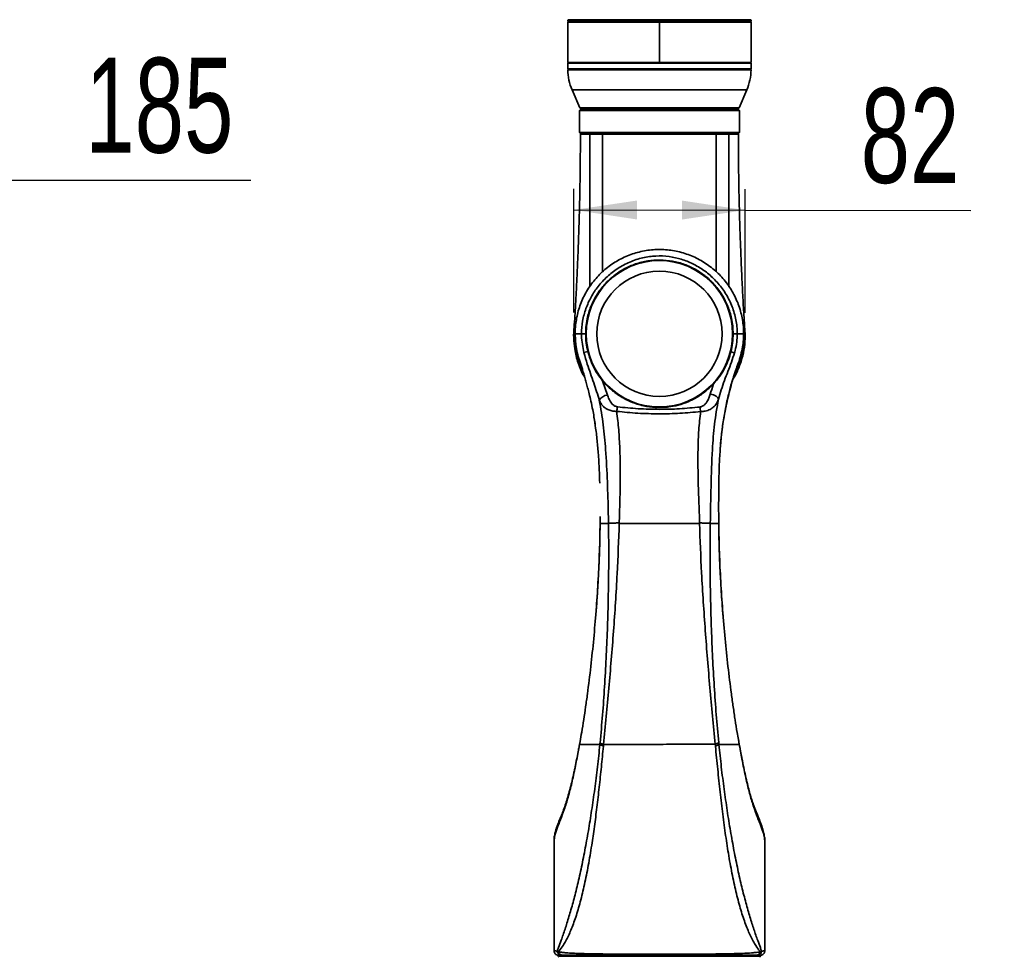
# Model space of a CAD drawing. Header units: millimetres. Extents: x 0 to 297, y 0 to 209.
# Tile 30 of 42: x 92 to 139, y 134 to 179. Entities that reach past the tile are written whole.
import ezdxf

# ---------------------------------------------------------------- set-up
doc = ezdxf.new("R2010")
doc.units = ezdxf.units.MM
doc.header["$PDSIZE"] = -1
doc.layers.add('图层0', color=7, linetype='Continuous')
doc.styles.add('SLDTEXTSTYLE2', font='TXT', dxfattribs={"width": 0.7})
doc.dimstyles.new('SLDDIMSTYLE0', dxfattribs={"dimtxt": 4.5, "dimasz": 3, "dimexe": 0, "dimexo": 0.0625, "dimgap": 1.125, "dimtad": 2, "dimlfac": 10, "dimrnd": 1e-09, "dimzin": 12, "dimdsep": 46, "dimtxsty": 'SLDTEXTSTYLE2', "dimsah": 1, "dimcen": 0.09, "dimadec": 0, "dimazin": 3, "dimtfac": 1, "dimtofl": 0, "dimtmove": 0, "dimatfit": 3, "dimfxl": 0, "dimfrac": 2, "dimtolj": 1, "dimtzin": 12, "dimarcsym": 0})

# ---------------------------------------------------------------- blocks, each defined once
blk = doc.blocks.new('_D')
at = {"layer": '图层0'}
for p, q in [((72.161, 167.901), (72.161, 172.226)), ((90.599, 167.936), (90.599, 172.226)), ((90.599, 171.226), (72.161, 171.226)), ((90.599, 171.226), (103.122, 171.226))]:
    blk.add_line(p, q, dxfattribs=at)
for points in [[(72.161, 171.226), (75.161, 170.776), (75.161, 171.676)], [(90.599, 171.226), (87.599, 171.676), (87.599, 170.776)]]:
    blk.add_solid(points, dxfattribs=at)
at = {"layer": '图层0', "insert": (95.266, 177.027), "char_height": 4.5, "attachment_point": 1, "style": 'SLDTEXTSTYLE2'}
blk.add_mtext('185', dxfattribs=at)
blk = doc.blocks.new('_D_12')
at = {"layer": '图层0'}
for p, q in [((118.451, 164.938), (118.458, 170.806)), ((126.586, 164.928), (126.593, 170.796)), ((118.457, 169.806), (126.592, 169.796)), ((126.592, 169.796), (137.305, 169.782))]:
    blk.add_line(p, q, dxfattribs=at)
for points in [[(118.457, 169.806), (121.456, 169.352), (121.458, 170.252)], [(126.592, 169.796), (123.592, 170.249), (123.591, 169.349)]]:
    blk.add_solid(points, dxfattribs=at)
at = {"layer": '图层0', "insert": (132.075, 175.59), "char_height": 4.5, "attachment_point": 1, "rotation": 359.9281, "style": 'SLDTEXTSTYLE2'}
blk.add_mtext('82', dxfattribs=at)

msp = doc.modelspace()

# ---------------------------------------------------------------- linework, layer by layer
at = {"color": 7, "linetype": 'Continuous', "lineweight": 35}
for p, q in [((118.186838, 178.826152), (118.166838, 178.806152)), ((118.166838, 178.806152), (126.866838, 178.806152)), ((118.166838, 178.746152), (118.166838, 178.806152)), ((126.866838, 178.746152), (118.166838, 178.746152)), ((118.166838, 178.726152), (118.166838, 176.806152)), ((118.166838, 178.726152), (122.516838, 178.726152)), ((118.186838, 178.826152), (126.846838, 178.826152)), ((118.436838, 178.726152), (118.436838, 178.746152)), ((122.516838, 176.806152), (122.516838, 178.726152)), ((122.516838, 178.726152), (126.866838, 178.726152)), ((126.596838, 178.726152), (126.596838, 178.746152)), ((126.846838, 178.826152), (126.866838, 178.806152)), ((126.866838, 178.746152), (126.866838, 178.806152)), ((126.866838, 176.806152), (126.866838, 178.726152)), ((118.166838, 176.806152), (118.186838, 176.786152)), ((122.516838, 176.806152), (118.166838, 176.806152)), ((118.186838, 176.786152), (118.166838, 176.766152)), ((118.166838, 176.766152), (118.166838, 176.506152)), ((122.565689, 176.766152), (118.166838, 176.766152)), ((122.516838, 176.786152), (118.186838, 176.786152)), ((118.186838, 176.786152), (122.565465, 176.786152)), ((122.516838, 176.786152), (122.516838, 176.806152)), ((126.866838, 176.806152), (122.516838, 176.806152)), ((126.846838, 176.786152), (122.516838, 176.786152)), ((122.565465, 176.786152), (126.846838, 176.786152)), ((126.866838, 176.766152), (122.565689, 176.766152)), ((126.846838, 176.786152), (126.866838, 176.806152)), ((126.866838, 176.766152), (126.846838, 176.786152)), ((126.866838, 176.506152), (126.866838, 176.766152)), ((118.166838, 176.506152), (118.186838, 176.486152)), ((118.166838, 176.506152), (126.866838, 176.506152)), ((118.186769, 176.476152), (118.167057, 176.456232)), ((123.642645, 176.456232), (118.167057, 176.456232)), ((118.186769, 176.476152), (126.846908, 176.476152)), ((126.846838, 176.486152), (118.186838, 176.486152)), ((126.86662, 176.456232), (123.642645, 176.456232)), ((126.846838, 176.486152), (126.866838, 176.506152)), ((126.86662, 176.456232), (126.846908, 176.476152)), ((118.368976, 175.504498), (118.737531, 174.644534)), ((126.296145, 174.644534), (126.664701, 175.504498)), ((118.766838, 174.576152), (118.716838, 174.526152)), ((118.716838, 174.526152), (118.716838, 173.476152)), ((126.316838, 174.526152), (118.716838, 174.526152)), ((118.737531, 174.644534), (118.783489, 174.626152)), ((118.737531, 174.644534), (123.494995, 174.644534)), ((118.766838, 174.576152), (126.266838, 174.576152)), ((126.250188, 174.626152), (118.783489, 174.626152)), ((119.866838, 174.626152), (119.866838, 174.576152)), ((123.494995, 174.644534), (126.296145, 174.644534)), ((125.166838, 174.576152), (125.166838, 174.626152)), ((126.250188, 174.626152), (126.296145, 174.644534)), ((126.316838, 174.526152), (126.266838, 174.576152)), ((126.316838, 173.476152), (126.316838, 174.526152)), ((118.716838, 173.476152), (118.766838, 173.426152)), ((118.716838, 173.476152), (126.316838, 173.476152)), ((126.266838, 173.426152), (118.766838, 173.426152)), ((126.266838, 173.426152), (126.316838, 173.476152)), ((118.528169, 163.926152), (118.517023, 163.926152)), ((118.937065, 163.033021), (119.121252, 163.077627)), ((125.909845, 163.06737), (126.079592, 163.020191)), ((119.820531, 161.694577), (120.050365, 161.014895)), ((119.698226, 155.256824), (119.700439, 154.926152)), ((125.333255, 154.926152), (125.332759, 155.387408)), ((119.707352, 154.926152), (119.715567, 154.926152)), ((120.611143, 154.950863), (120.610906, 154.926149)), ((124.422615, 154.926151), (124.422415, 154.949865)), ((118.727634, 144.446224), (118.687175, 144.226916)), ((118.738616, 144.505965), (118.728037, 144.447178)), ((119.692591, 144.426152), (119.859212, 144.347269)), ((119.867287, 144.429082), (119.859212, 144.347269)), ((125.174447, 144.347131), (125.165062, 144.442421)), ((125.341087, 144.426155), (125.174414, 144.347117)), ((126.305084, 144.449804), (126.264422, 144.679512)), ((126.344517, 144.243505), (126.306421, 144.450537)), ((126.30907, 144.426152), (126.308573, 144.428964)), ((126.347009, 144.220696), (126.309068, 144.426152)), ((117.516838, 134.626127), (117.516838, 137.606869)), ((127.516838, 137.653741), (127.516838, 134.626126)), ((117.662911, 134.622262), (117.723443, 134.589452)), ((127.370689, 134.622349), (127.31012, 134.589481)), ((117.766838, 134.376152), (127.266838, 134.376152)), ((117.859795, 134.426152), (117.913517, 134.426152)), ((118.016838, 134.426152), (118.016838, 134.376152)), ((127.016838, 134.376152), (127.016838, 134.426152)), ((127.173798, 134.426152), (127.120034, 134.426152))]:
    msp.add_line(p, q, dxfattribs=at)
at = {"color": 8, "linetype": 'Continuous', "lineweight": 35}
for p, q in [((126.664701, 175.504498), (118.368976, 175.504498)), ((118.46801, 163.926152), (118.517023, 163.926152)), ((126.308573, 144.428964), (126.267213, 144.663679)), ((118.683345, 144.203155), (118.693247, 144.225389)), ((126.347009, 144.220696), (126.344315, 144.243316))]:
    msp.add_line(p, q, dxfattribs=at)
at = {"color": 7, "linetype": 'Continuous', "lineweight": 35, "flags": 128}
msp.add_lwpolyline([(124.932635, 161.066782), (125.007638, 161.047131), (125.079823, 161.022027), (125.146478, 160.992415), (125.205097, 160.959406), (125.253478, 160.924242), (125.289804, 160.888243), (125.312708, 160.852762), (125.321331, 160.819133)], dxfattribs=at)
at = {"color": 8, "linetype": 'Continuous', "lineweight": 35, "flags": 128}
msp.add_lwpolyline([(118.750425, 144.572932), (118.724543, 144.426157), (118.724542, 144.426152), (118.724542, 144.426152)], dxfattribs=at)
at = {"color": 7, "linetype": 'Continuous', "lineweight": 35}
for radius in [3.475, 2.975]:
    msp.add_circle((122.516838, 163.926152), radius, dxfattribs=at)
for centre, radius, start, end in [((118.466838, 178.846152), 0.02, 270, 330), ((126.566838, 178.846152), 0.02, 210, 270), ((120.666838, 176.489296), 2.5, 180.7577976, 203.1985905), ((118.496838, 176.466152), 0.02, 30, 90), ((126.536838, 176.466152), 0.02, 90, 150), ((124.366838, 176.489296), 2.5, 336.8014095, 359.2422024), ((118.796837, 173.396152), 0.03, 89.9940019, 181.0983451), ((126.23684, 173.396152), 0.03, 0.4790693, 90.0047133), ((120.107116, 160.502488), 0.51554, 96.3199781, 148.9997573), ((124.788374, 159.698647), 4.331582, 169.905187, 172.802407), ((120.05117, 159.69337), 4.453772, 6.9634141, 9.7755288), ((120.09139, 145.124674), 0.730801, 237.6721062, 252.1422604), ((124.941005, 145.138375), 0.731132, 287.8455722, 302.3101448), ((117.861305, 134.624554), 0.198408, 180.661794, 269.5636567), ((127.172289, 134.624559), 0.198413, 270.4357754, 359.3619413), ((117.766838, 134.326152), 0.05, 90, 180), ((117.916077, 134.6214), 0.195265, 189.4168098, 269.2486929), ((127.117476, 134.621407), 0.195272, 270.7505848, 350.5902496), ((127.266838, 134.326152), 0.05, 0, 90)]:
    msp.add_arc(centre, radius, start, end, dxfattribs=at)
at = {"color": 8, "linetype": 'Continuous', "lineweight": 35}
msp.add_arc((118.962045, 178.843592), 0.01745, 271.9186858, 334.7622314, dxfattribs=at)
at = {"color": 7, "linetype": 'Continuous', "lineweight": 35}
for points in [[(119.216839, 173.395781), (119.217199, 173.399749), (119.21792, 173.407683), (119.22401, 173.417735), (119.232783, 173.424777), (119.239758, 173.425693), (119.243246, 173.426152)], [(119.838468, 173.426152), (119.835604, 173.425689), (119.829876, 173.424763), (119.822685, 173.417655), (119.817717, 173.407519), (119.817166, 173.399539), (119.816891, 173.395549)], [(125.195162, 173.426152), (125.198038, 173.425689), (125.203789, 173.424765), (125.211011, 173.417664), (125.216002, 173.407536), (125.21656, 173.399561), (125.216838, 173.395574)], [(117.716838, 134.426152), (117.690631, 134.429158), (117.638216, 134.435171), (117.572107, 134.48142), (117.525857, 134.547529), (117.519845, 134.599944), (117.516838, 134.626152)], [(127.516838, 134.626152), (127.513832, 134.599944), (127.507819, 134.547529), (127.46157, 134.48142), (127.395461, 134.435171), (127.343046, 134.429158), (127.316838, 134.426152)]]:
    msp.add_open_spline(points, degree=3, dxfattribs=at)
for points, knots in [([(119.83852, 173.426152), (119.95355, 173.426152), (120.183607, 173.426152), (120.618636, 173.426152), (121.135673, 173.426152), (121.736708, 173.426152), (122.360821, 173.426152), (122.990681, 173.426152), (123.607736, 173.426152), (124.193298, 173.426152), (124.735561, 173.426152), (125.041961, 173.426152), (125.195162, 173.426152)], [0, 0, 0, 0, 0.080007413, 0.160014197, 0.264579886, 0.369143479, 0.474070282, 0.578996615, 0.684259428, 0.789524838, 0.894761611, 1, 1, 1, 1]), ([(125.790491, 173.426152), (125.79397, 173.425694), (125.800927, 173.42478), (125.809679, 173.417753), (125.815757, 173.40772), (125.816478, 173.399795), (125.816838, 173.395833)], [0, 0, 0, 0, 0.250000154, 0.500000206, 0.750000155, 1, 1, 1, 1]), ([(118.766499, 173.396128), (118.766605, 173.360029), (118.767388, 173.094225), (118.7647, 172.616407), (118.759895, 171.983512), (118.752892, 171.421781), (118.745318, 170.947169), (118.738306, 170.576806), (118.732066, 170.277469), (118.725534, 169.988609), (118.716948, 169.645903), (118.705733, 169.243582), (118.691849, 168.794244), (118.676059, 168.33165), (118.658951, 167.875029), (118.641695, 167.450633), (118.6246, 167.05707), (118.606547, 166.666471), (118.585968, 166.238076), (118.562424, 165.733489), (118.533992, 165.190624), (118.498019, 164.623475), (118.464411, 164.210758), (118.469097, 163.972738), (118.470014, 163.926137)], [0, 0, 0, 0, 0.011202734, 0.082488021, 0.148222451, 0.207514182, 0.256714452, 0.295445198, 0.322401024, 0.3496273, 0.385094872, 0.428720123, 0.474455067, 0.52452152, 0.572281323, 0.616245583, 0.656212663, 0.694602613, 0.737002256, 0.791630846, 0.858887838, 0.917753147, 0.983897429, 1, 1, 1, 1]), ([(119.816838, 173.395553), (119.816837, 173.395553), (119.714568, 173.395744), (119.555987, 173.395921), (119.360954, 173.395933), (119.262777, 173.395849), (119.21684, 173.395786), (119.216839, 173.395786)], [0, 0, 0, 0, 0.0000058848, 0.4354712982, 0.7177364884, 0.9999941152, 1, 1, 1, 1]), ([(125.216838, 173.395571), (125.062392, 173.395434), (124.753503, 173.395159), (124.206841, 173.395278), (123.616547, 173.395661), (122.994504, 173.396113), (122.359582, 173.396188), (121.730323, 173.395911), (121.124827, 173.395461), (120.728908, 173.395242), (120.46571, 173.395191), (120.198215, 173.395173), (119.978347, 173.39539), (119.816838, 173.395549)], [0, 0, 0, 0, 0.10524647, 0.210491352, 0.315756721, 0.421019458, 0.525948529, 0.630878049, 0.735440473, 0.840005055, 0.849956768, 0.889782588, 1, 1, 1, 1]), ([(125.816838, 173.395837), (125.816837, 173.395837), (125.745127, 173.395977), (125.615264, 173.396084), (125.40883, 173.395942), (125.282513, 173.395723), (125.21684, 173.395574), (125.216838, 173.395574)], [0, 0, 0, 0, 0.000005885, 0.4408422, 0.720419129, 0.999994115, 1, 1, 1, 1]), ([(126.570742, 163.926215), (126.567799, 164.072733), (126.562639, 164.329566), (126.534373, 164.70475), (126.511529, 165.08649), (126.486671, 165.51768), (126.460393, 166.008194), (126.434815, 166.515686), (126.409382, 167.062263), (126.385641, 167.62293), (126.36509, 168.152814), (126.348441, 168.619181), (126.334601, 169.038511), (126.32227, 169.451265), (126.311138, 169.871461), (126.302542, 170.236789), (126.296242, 170.535218), (126.29124, 170.791662), (126.285822, 171.097154), (126.279831, 171.488908), (126.27377, 171.981381), (126.26908, 172.574643), (126.266359, 173.057437), (126.267132, 173.342477), (126.267277, 173.396154)], [0, 0, 0, 0, 0.053661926, 0.094064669, 0.130117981, 0.181536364, 0.230389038, 0.283227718, 0.340096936, 0.400932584, 0.458220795, 0.505469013, 0.54644226, 0.589025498, 0.634208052, 0.677557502, 0.703022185, 0.727323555, 0.757583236, 0.798299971, 0.84948089, 0.911133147, 0.983265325, 1, 1, 1, 1]), ([(126.516654, 163.926152), (126.516654, 163.926154), (126.516654, 164.150062), (126.477764, 164.598687), (126.309604, 165.252088), (126.032323, 165.867249), (125.657549, 166.429581), (125.19164, 166.920733), (124.65011, 167.329796), (124.046033, 167.640278), (123.39913, 167.84689), (122.726926, 167.938764), (122.051022, 167.918101), (121.390362, 167.78189), (120.761675, 167.539593), (120.182697, 167.193343), (119.666516, 166.755736), (119.231744, 166.235433), (118.887799, 165.649533), (118.649187, 165.013304), (118.550541, 164.502489), (118.520418, 164.138568), (118.518187, 163.999), (118.517023, 163.926152)], [0, 0, 0, 0, 0.000000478, 0.053540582, 0.107082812, 0.160602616, 0.2141237, 0.267921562, 0.321718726, 0.375639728, 0.429559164, 0.483326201, 0.537092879, 0.590477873, 0.643864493, 0.697449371, 0.751034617, 0.804924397, 0.858813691, 0.912723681, 0.966632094, 0.982583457, 1, 1, 1, 1]), ([(118.820461, 163.926152), (118.820461, 163.926154), (118.820461, 164.128799), (118.857325, 164.534898), (119.012883, 165.123457), (119.263587, 165.676081), (119.602088, 166.189384), (120.026974, 166.64825), (120.532828, 167.042406), (121.103856, 167.346975), (121.718431, 167.549955), (122.353822, 167.636713), (122.972797, 167.610581), (123.561057, 167.478918), (124.114087, 167.259878), (124.631754, 166.950153), (125.109569, 166.550981), (125.522412, 166.069652), (125.857717, 165.515688), (126.090235, 164.909987), (126.199854, 164.37079), (126.20978, 164.040488), (126.213216, 163.926152)], [0, 0, 0, 0, 0.000000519, 0.052596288, 0.105210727, 0.15730291, 0.209404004, 0.264142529, 0.318878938, 0.375092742, 0.431290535, 0.485973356, 0.540648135, 0.591185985, 0.641736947, 0.694405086, 0.747078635, 0.802660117, 0.858235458, 0.914293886, 0.970332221, 1, 1, 1, 1]), ([(119.016838, 163.926186), (119.021381, 164.060707), (119.030467, 164.329748), (119.113311, 164.789271), (119.277216, 165.293113), (119.552163, 165.81808), (119.912568, 166.288296), (120.345435, 166.692756), (120.841065, 167.017029), (121.383227, 167.255418), (121.958282, 167.397438), (122.548901, 167.442981), (123.138531, 167.386679), (123.710821, 167.234244), (124.248557, 166.98604), (124.738228, 166.652783), (125.163642, 166.240531), (125.515353, 165.763959), (125.780625, 165.234309), (125.932329, 164.737807), (126.005266, 164.298246), (126.012981, 164.0502), (126.016838, 163.926177)], [0, 0, 0, 0, 0.036723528, 0.073447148, 0.127137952, 0.180828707, 0.234519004, 0.288209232, 0.34187312, 0.39553715, 0.449221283, 0.502905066, 0.556573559, 0.610242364, 0.663913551, 0.717584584, 0.771267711, 0.824950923, 0.878615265, 0.932279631, 0.96613985, 1, 1, 1, 1]), ([(118.966338, 161.868311), (118.957743, 161.881515), (118.819849, 162.093349), (118.650318, 162.542186), (118.4864, 163.15404), (118.442868, 163.729642), (118.444084, 164.095575), (118.477602, 164.282443), (118.479994, 164.295779)], [0, 0, 0, 0, 0.0180500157, 0.2895786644, 0.5611658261, 0.7721141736, 0.9837377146, 1, 1, 1, 1]), ([(126.562583, 164.188834), (126.567985, 164.149716), (126.596483, 163.943368), (126.584996, 163.550353), (126.516335, 163.016284), (126.360001, 162.478976), (126.18616, 162.059436), (126.044166, 161.83029), (126.003583, 161.764797)], [0, 0, 0, 0, 0.047301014, 0.249519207, 0.470035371, 0.691300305, 0.911769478, 1, 1, 1, 1]), ([(118.466122, 163.926152), (118.460683, 163.926152), (118.454608, 163.926152), (118.466739, 163.926152), (118.46801, 163.926152)], [0, 0, 0, 0, 0.89525046, 1, 1, 1, 1]), ([(118.457987, 163.926152), (118.462389, 163.773046), (118.470644, 163.485912), (118.544592, 163.08462), (118.64212, 162.743607), (118.749451, 162.459611), (118.829383, 162.292104), (118.865398, 162.216629)], [0, 0, 0, 0, 0.264425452, 0.495903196, 0.695035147, 0.862589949, 1, 1, 1, 1]), ([(118.517023, 163.926152), (118.517127, 163.859389), (118.517295, 163.751121), (118.529614, 163.64361), (118.534337, 163.602394)], [0, 0, 0, 0, 0.616642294, 1, 1, 1, 1]), ([(118.525491, 163.926037), (118.52507, 163.801884), (118.524268, 163.565164), (118.564902, 163.334377), (118.584224, 163.224632)], [0, 0, 0, 0, 0.524473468, 1, 1, 1, 1]), ([(119.016838, 163.926184), (118.995725, 163.92618), (118.935171, 163.92617), (118.856297, 163.926158), (118.832406, 163.926154), (118.820461, 163.926152)], [0, 0, 0, 0, 0.211154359, 0.605577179, 1, 1, 1, 1]), ([(118.937065, 163.033021), (118.908259, 163.163395), (118.850359, 163.425446), (118.822429, 163.726143), (118.820782, 163.893531), (118.820461, 163.926152)], [0, 0, 0, 0, 0.443565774, 0.8915615, 1, 1, 1, 1]), ([(119.121252, 163.077627), (119.091043, 163.216392), (119.030168, 163.496025), (119.021304, 163.782081), (119.016838, 163.926184)], [0, 0, 0, 0, 0.496241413, 1, 1, 1, 1]), ([(126.016838, 163.926182), (126.012398, 163.782499), (126.003448, 163.492882), (125.941207, 163.20994), (125.909845, 163.06737)], [0, 0, 0, 0, 0.496113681, 1, 1, 1, 1]), ([(126.016838, 163.926177), (126.037952, 163.926177), (126.098505, 163.926177), (126.17738, 163.926178), (126.201271, 163.926178), (126.213216, 163.926178)], [0, 0, 0, 0, 0.211154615, 0.605577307, 1, 1, 1, 1]), ([(126.213216, 163.926152), (126.20786, 163.792431), (126.197058, 163.522755), (126.134023, 163.221896), (126.089112, 163.055469), (126.079592, 163.020191)], [0, 0, 0, 0, 0.436644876, 0.880582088, 1, 1, 1, 1]), ([(126.182812, 162.245005), (126.183222, 162.245781), (126.234941, 162.343602), (126.316438, 162.544238), (126.423177, 162.847307), (126.504862, 163.17014), (126.564824, 163.534889), (126.571554, 163.791167), (126.575099, 163.926152)], [0, 0, 0, 0, 0.001522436, 0.192090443, 0.359528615, 0.549435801, 0.762680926, 1, 1, 1, 1]), ([(126.199538, 162.361873), (126.209437, 162.387949), (126.266674, 162.53873), (126.360624, 162.819475), (126.450549, 163.196156), (126.503286, 163.539306), (126.509815, 163.751362), (126.512675, 163.844238)], [0, 0, 0, 0, 0.054954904, 0.317770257, 0.58237717, 0.817089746, 1, 1, 1, 1]), ([(126.516654, 163.926152), (126.508596, 163.926152), (126.492485, 163.926152), (126.391164, 163.926152), (126.272533, 163.926152), (126.213216, 163.926152)], [0, 0, 0, 0, 0.333445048, 0.666712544, 1, 1, 1, 1]), ([(126.515164, 163.844117), (126.515699, 163.864878), (126.516398, 163.892053), (126.514854, 163.919561), (126.51449, 163.926054)], [0, 0, 0, 0, 0.763967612, 1, 1, 1, 1]), ([(118.54637, 163.482128), (118.550874, 163.430544), (118.567116, 163.244501), (118.635726, 162.943055), (118.719219, 162.660986), (118.776387, 162.512598), (118.789913, 162.477488)], [0, 0, 0, 0, 0.149722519, 0.539988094, 0.891158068, 1, 1, 1, 1]), ([(119.665213, 160.768013), (119.623945, 160.903963), (119.541403, 161.175878), (119.399746, 161.601635), (119.247004, 162.037694), (119.080374, 162.513543), (118.987505, 162.850183), (118.937065, 163.033021)], [0, 0, 0, 0, 0.189268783, 0.378557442, 0.573452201, 0.768331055, 1, 1, 1, 1]), ([(119.820531, 161.694577), (119.741112, 161.796998), (119.581339, 162.003047), (119.389869, 162.340139), (119.229005, 162.699106), (119.157424, 162.950561), (119.121252, 163.077627)], [0, 0, 0, 0, 0.252124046, 0.507220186, 0.750988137, 1, 1, 1, 1]), ([(125.909845, 163.06737), (125.872718, 162.938658), (125.797551, 162.678067), (125.618946, 162.288513), (125.391381, 161.906405), (125.190003, 161.670783), (125.088363, 161.55186)], [0, 0, 0, 0, 0.225571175, 0.456694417, 0.725781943, 1, 1, 1, 1]), ([(126.079592, 163.020191), (126.033504, 162.871447), (125.941292, 162.57384), (125.768731, 162.137845), (125.602174, 161.701921), (125.445096, 161.259143), (125.363159, 160.967838), (125.321331, 160.819133)], [0, 0, 0, 0, 0.19525941, 0.390673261, 0.590972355, 0.791198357, 1, 1, 1, 1]), ([(118.787304, 162.476503), (118.806197, 162.417683), (118.843747, 162.300779), (118.901123, 162.089663), (118.968752, 161.86021), (119.039786, 161.617367), (119.114076, 161.351191), (119.190569, 161.056028), (119.273012, 160.707399), (119.368728, 160.236675), (119.437875, 159.855887), (119.467782, 159.611663), (119.470912, 159.586101)], [0, 0, 0, 0, 0.105362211, 0.209406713, 0.300636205, 0.382686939, 0.460418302, 0.548129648, 0.65477421, 0.780283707, 0.977002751, 1, 1, 1, 1]), ([(125.65204, 160.34832), (125.675764, 160.472171), (125.722006, 160.713582), (125.799817, 161.049538), (125.874586, 161.343798), (125.948195, 161.603625), (126.021229, 161.834577), (126.090538, 162.042157), (126.150562, 162.2227), (126.183577, 162.315185), (126.20016, 162.361638)], [0, 0, 0, 0, 0.156218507, 0.304502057, 0.426638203, 0.532049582, 0.637252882, 0.749271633, 0.874062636, 1, 1, 1, 1]), ([(125.662117, 160.381364), (125.691249, 160.527731), (125.750694, 160.826388), (125.860473, 161.255069), (125.968338, 161.663502), (126.049949, 161.9166), (126.088219, 162.035286)], [0, 0, 0, 0, 0.249434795, 0.508964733, 0.769736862, 1, 1, 1, 1]), ([(119.820531, 161.694577), (119.843322, 161.667573), (119.987875, 161.496292), (120.285718, 161.210796), (120.760637, 160.879268), (121.303138, 160.624917), (121.886255, 160.465643), (122.47601, 160.411729), (123.025448, 160.449138), (123.534023, 160.565509), (124.009098, 160.746027), (124.460502, 161.00049), (124.822554, 161.278675), (125.017285, 161.478809), (125.088363, 161.55186)], [0, 0, 0, 0, 0.0178984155, 0.113522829, 0.209155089, 0.3123155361, 0.4153647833, 0.5092711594, 0.6031718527, 0.6855722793, 0.7680223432, 0.8581062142, 0.9482077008, 1, 1, 1, 1]), ([(124.932635, 161.066782), (124.976249, 161.211126), (125.02488, 161.372074), (125.082426, 161.535048), (125.088363, 161.55186)], [0, 0, 0, 0, 0.896842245, 1, 1, 1, 1]), ([(120.050365, 161.014895), (120.087504, 160.913562), (120.149928, 160.743239), (120.290993, 160.568488), (120.416815, 160.481495), (120.492415, 160.464813), (120.523849, 160.457877)], [0, 0, 0, 0, 0.427953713, 0.719322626, 0.883297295, 1, 1, 1, 1]), ([(124.440275, 160.44957), (124.446873, 160.450476), (124.484926, 160.455701), (124.575152, 160.487961), (124.684387, 160.573327), (124.788216, 160.709055), (124.872099, 160.87371), (124.91244, 161.002372), (124.932635, 161.066782)], [0, 0, 0, 0, 0.02230556, 0.128650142, 0.320662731, 0.507455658, 0.753427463, 1, 1, 1, 1]), ([(125.321331, 160.819133), (125.283404, 160.727231), (125.227708, 160.592271), (125.082672, 160.436971), (124.923573, 160.324972), (124.719668, 160.252713), (124.556434, 160.233458), (124.484958, 160.233346), (124.47209, 160.233325)], [0, 0, 0, 0, 0.3003456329, 0.4410626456, 0.626859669, 0.8394612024, 0.9710982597, 1, 1, 1, 1]), ([(125.321331, 160.819133), (125.251549, 160.425255), (125.111464, 159.634564), (125.014424, 158.249602), (124.964252, 156.679779), (124.944343, 155.510863), (124.934385, 154.926152)], [0, 0, 0, 0, 0.202781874, 0.407075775, 0.703409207, 1, 1, 1, 1]), ([(120.099136, 154.926152), (120.096309, 155.072895), (120.083647, 155.730119), (120.051791, 156.8987), (119.979129, 158.311016), (119.865874, 159.604658), (119.732176, 160.379785), (119.665213, 160.768013)], [0, 0, 0, 0, 0.075097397, 0.336342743, 0.597794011, 0.79855276, 1, 1, 1, 1]), ([(120.490925, 160.241358), (120.430921, 160.243885), (120.294558, 160.249629), (120.117836, 160.303005), (119.969386, 160.380822), (119.844868, 160.479751), (119.73844, 160.607151), (119.689636, 160.714362), (119.665213, 160.768013)], [0, 0, 0, 0, 0.144464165, 0.328304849, 0.473197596, 0.618340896, 0.80900965, 1, 1, 1, 1]), ([(120.523849, 160.457877), (120.851813, 160.424221), (121.509339, 160.356746), (122.494921, 160.331065), (123.474707, 160.354267), (124.117911, 160.417752), (124.440275, 160.44957)], [0, 0, 0, 0, 0.252204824, 0.505637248, 0.752232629, 1, 1, 1, 1]), ([(125.407284, 158.501185), (125.420751, 158.667542), (125.448465, 159.009902), (125.509589, 159.511166), (125.579189, 159.969935), (125.634917, 160.249521), (125.659288, 160.371786)], [0, 0, 0, 0, 0.262427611, 0.540071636, 0.798870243, 1, 1, 1, 1]), ([(119.411635, 159.958392), (119.439386, 159.789015), (119.50307, 159.400321), (119.572185, 158.776839), (119.64589, 157.906038), (119.668481, 157.25728), (119.68315, 156.836028)], [0, 0, 0, 0, 0.166986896, 0.383208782, 0.599504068, 1, 1, 1, 1]), ([(120.490925, 160.241358), (120.524862, 159.948018), (120.592818, 159.36063), (120.651645, 158.25102), (120.664886, 156.914999), (120.632743, 155.740714), (120.614839, 155.086045), (120.611143, 154.950863)], [0, 0, 0, 0, 0.16713056, 0.334664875, 0.628732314, 0.923337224, 1, 1, 1, 1]), ([(124.47209, 160.233325), (124.145895, 160.202726), (123.492008, 160.141386), (122.49772, 160.118929), (121.494398, 160.143611), (120.825955, 160.208723), (120.490925, 160.241358)], [0, 0, 0, 0, 0.246620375, 0.494373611, 0.746575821, 1, 1, 1, 1]), ([(124.422415, 154.949865), (124.421355, 154.986985), (124.404115, 155.590383), (124.353804, 156.760667), (124.33647, 158.191266), (124.377058, 159.350545), (124.440385, 159.938808), (124.47209, 160.233325)], [0, 0, 0, 0, 0.021085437, 0.342749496, 0.664654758, 0.832107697, 1, 1, 1, 1]), ([(125.331967, 156.125267), (125.33163, 156.22511), (125.330448, 156.575224), (125.342962, 157.175827), (125.360286, 157.803967), (125.386109, 158.17983), (125.39481, 158.306476)], [0, 0, 0, 0, 0.137240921, 0.481253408, 0.825210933, 1, 1, 1, 1]), ([(125.335989, 154.926247), (125.332214, 155.240866), (125.325729, 155.781424), (125.333157, 156.322306), (125.336262, 156.548382)], [0, 0, 0, 0, 0.582024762, 1, 1, 1, 1]), ([(119.700248, 154.907815), (119.699743, 154.863562), (119.694153, 154.373652), (119.669832, 153.438766), (119.606189, 152.104203), (119.516471, 150.772251), (119.402178, 149.446624), (119.265039, 148.130589), (119.132031, 147.0528), (119.015965, 146.213557), (118.924409, 145.602145), (118.836301, 145.052294), (118.776148, 144.716516), (118.750425, 144.572932)], [0, 0, 0, 0, 0.012481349, 0.138175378, 0.263871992, 0.390128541, 0.516379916, 0.642147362, 0.768290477, 0.82969762, 0.891094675, 0.953430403, 1, 1, 1, 1]), ([(119.702881, 154.926152), (119.697391, 154.572217), (119.687011, 153.902967), (119.650913, 152.962413), (119.608598, 152.141502), (119.563548, 151.441801), (119.522684, 150.890348), (119.497814, 150.586664), (119.488004, 150.466878)], [0, 0, 0, 0, 0.232458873, 0.439552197, 0.621674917, 0.779260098, 0.912931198, 1, 1, 1, 1]), ([(119.700584, 144.507146), (119.741223, 144.947428), (119.822502, 145.828027), (119.915876, 147.166702), (119.991576, 148.513159), (120.048499, 149.86507), (120.088351, 151.220678), (120.115601, 152.906966), (120.112414, 154.143333), (120.099099, 154.92615), (120.099099, 154.926152)], [0, 0, 0, 0, 0.129744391, 0.259498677, 0.389023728, 0.51855504, 0.6477731, 0.776994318, 0.999999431, 1, 1, 1, 1]), ([(120.610929, 154.926152), (120.582482, 154.128487), (120.537693, 152.872591), (120.434024, 151.167275), (120.339145, 149.804725), (120.23292, 148.448627), (120.117349, 147.100217), (119.996133, 145.758811), (119.910235, 144.872322), (119.867287, 144.429082)], [0, 0, 0, 0, 0.224852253, 0.354022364, 0.483191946, 0.61239921, 0.741607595, 0.870805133, 1, 1, 1, 1]), ([(120.099136, 154.926149), (120.12023, 154.927208), (120.162448, 154.929326), (120.280736, 154.934501), (120.430127, 154.94135), (120.550776, 154.947691), (120.611143, 154.950863)], [0, 0, 0, 0, 0.249471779, 0.499294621, 0.749470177, 1, 1, 1, 1]), ([(122.516838, 154.926152), (122.325891, 154.926153), (121.940295, 154.926156), (121.298202, 154.926151), (120.861294, 154.926152), (120.610929, 154.926152)], [0, 0, 0, 0, 0.295198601, 0.596121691, 1, 1, 1, 1]), ([(124.422594, 154.926153), (124.172402, 154.926153), (123.735798, 154.926151), (123.093771, 154.926155), (122.708047, 154.926153), (122.516838, 154.926152)], [0, 0, 0, 0, 0.403635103, 0.704373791, 1, 1, 1, 1]), ([(124.934385, 154.926149), (124.913289, 154.927161), (124.871069, 154.929186), (124.752788, 154.934143), (124.603412, 154.940714), (124.482776, 154.946813), (124.422415, 154.949865)], [0, 0, 0, 0, 0.249477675, 0.49930199, 0.749475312, 1, 1, 1, 1]), ([(125.165062, 144.442421), (125.122025, 144.887221), (125.03595, 145.77683), (124.914214, 147.122905), (124.798649, 148.476029), (124.692657, 149.83685), (124.597947, 151.204107), (124.495563, 152.898814), (124.450804, 154.14236), (124.422594, 154.926153)], [0, 0, 0, 0, 0.129804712, 0.259611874, 0.389420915, 0.519228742, 0.648997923, 0.778767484, 1, 1, 1, 1]), ([(124.934421, 154.926152), (124.934421, 154.92615), (124.921668, 154.157029), (124.917924, 152.93287), (124.94437, 151.257192), (124.984062, 149.897028), (125.04083, 148.54053), (125.11653, 147.189448), (125.209767, 145.846002), (125.291121, 144.962286), (125.331796, 144.520447)], [0, 0, 0, 0, 0.00000057, 0.219389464, 0.349205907, 0.479019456, 0.609152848, 0.739280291, 0.869645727, 1, 1, 1, 1]), ([(124.934402, 154.926152), (125.019071, 154.926152), (125.188306, 154.926152), (125.321987, 154.926152), (125.329498, 154.926152), (125.333255, 154.926152)], [0, 0, 0, 0, 0.333505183, 0.666606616, 1, 1, 1, 1]), ([(125.550954, 150.400321), (125.550176, 150.409537), (125.546122, 150.457575), (125.534727, 150.59073), (125.51448, 150.83716), (125.485834, 151.209007), (125.450693, 151.717533), (125.41308, 152.347051), (125.376913, 153.097496), (125.345314, 153.970162), (125.335836, 154.594176), (125.330793, 154.926152)], [0, 0, 0, 0, 0.008935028, 0.046570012, 0.096923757, 0.184947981, 0.297503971, 0.434988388, 0.597707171, 0.785979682, 1, 1, 1, 1]), ([(126.267213, 144.663679), (126.247271, 144.775317), (126.193489, 145.076392), (126.110898, 145.593221), (126.018697, 146.207934), (125.901767, 147.05247), (125.768429, 148.133098), (125.630287, 149.458216), (125.514407, 150.805421), (125.423957, 152.168923), (125.358567, 153.5369), (125.341822, 154.45077), (125.333445, 154.907967)], [0, 0, 0, 0, 0.036524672, 0.098502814, 0.161524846, 0.224558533, 0.351422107, 0.478789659, 0.609123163, 0.739626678, 0.869738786, 1, 1, 1, 1]), ([(117.662911, 134.622262), (117.684327, 134.677883), (117.748221, 134.843819), (117.870913, 135.180393), (118.036355, 135.658344), (118.22457, 136.249131), (118.416599, 136.919464), (118.60902, 137.671635), (118.798099, 138.498006), (118.977464, 139.381091), (119.146078, 140.318811), (119.303254, 141.295827), (119.448469, 142.313878), (119.580989, 143.358723), (119.655455, 144.070879), (119.692604, 144.426152)], [0, 0, 0, 0, 0.030360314, 0.090574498, 0.173447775, 0.256300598, 0.340947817, 0.425914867, 0.510811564, 0.59536247, 0.675914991, 0.756778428, 0.83793821, 0.919152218, 1, 1, 1, 1]), ([(118.724566, 144.426152), (118.724556, 144.426099), (118.710812, 144.351187), (118.697074, 144.277145), (118.683345, 144.203155)], [0, 0, 0, 0, 0.000705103, 1, 1, 1, 1]), ([(119.692591, 144.426152), (119.545447, 144.426152), (119.251531, 144.426152), (118.976167, 144.426152), (118.797807, 144.426152), (118.74899, 144.426152), (118.724564, 144.426152)], [0, 0, 0, 0, 0.2826099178, 0.5645054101, 0.7820894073, 1, 1, 1, 1]), ([(119.692591, 144.426152), (119.692591, 144.426154), (119.695272, 144.453139), (119.697929, 144.480143), (119.700584, 144.507146)], [0, 0, 0, 0, 0.000071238, 1, 1, 1, 1]), ([(125.165062, 144.442421), (125.018897, 144.442053), (124.726566, 144.441317), (124.204979, 144.440004), (123.631526, 144.43856), (123.015043, 144.437008), (122.384617, 144.435421), (121.760965, 144.43385), (121.158227, 144.432333), (120.594812, 144.430914), (120.166432, 144.429835), (119.941236, 144.429268), (119.867287, 144.429082)], [0, 0, 0, 0, 0.100891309, 0.201782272, 0.308576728, 0.415370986, 0.52211561, 0.628861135, 0.734156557, 0.84096651, 0.947776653, 1, 1, 1, 1]), ([(125.331796, 144.520447), (125.334887, 144.489008), (125.337977, 144.457568), (125.341102, 144.426154), (125.341102, 144.426152)], [0, 0, 0, 0, 0.999938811, 1, 1, 1, 1]), ([(125.341088, 144.426152), (125.378413, 144.069799), (125.453234, 143.355475), (125.586437, 142.307626), (125.732358, 141.286768), (125.890222, 140.307208), (126.059313, 139.367605), (126.239022, 138.483419), (126.428389, 137.656714), (126.621043, 136.904327), (126.813181, 136.233496), (127.00149, 135.64228), (127.166099, 135.168538), (127.287482, 134.837968), (127.349839, 134.676378), (127.370689, 134.622349)], [0, 0, 0, 0, 0.081109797, 0.162587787, 0.244012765, 0.325141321, 0.405956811, 0.49065478, 0.575698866, 0.66081638, 0.745614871, 0.828619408, 0.911643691, 0.970457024, 1, 1, 1, 1]), ([(126.30907, 144.426152), (126.284643, 144.426152), (126.235826, 144.426152), (126.05747, 144.426152), (125.78212, 144.426152), (125.488231, 144.426152), (125.341101, 144.426152)], [0, 0, 0, 0, 0.217920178, 0.435513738, 0.717399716, 1, 1, 1, 1]), ([(118.687523, 144.227603), (118.679466, 144.184593), (118.647169, 144.01217), (118.590723, 143.72303), (118.518675, 143.359014), (118.439751, 142.992552), (118.354429, 142.62594), (118.262896, 142.266981), (118.168421, 141.930122), (118.071029, 141.616541), (117.971109, 141.327074), (117.863667, 141.051891), (117.74674, 140.772618), (117.643368, 140.510994), (117.566912, 140.263474), (117.523436, 140.040484), (117.51852, 139.902937), (117.516069, 139.834349)], [0, 0, 0, 0, 0.02052039, 0.082264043, 0.144031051, 0.207966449, 0.279754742, 0.351784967, 0.424143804, 0.496867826, 0.56996451, 0.643571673, 0.727324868, 0.812953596, 0.878196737, 0.939262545, 1, 1, 1, 1]), ([(119.859245, 144.347258), (119.826761, 144.020635), (119.761688, 143.366321), (119.659451, 142.397466), (119.550804, 141.446184), (119.433658, 140.523496), (119.323705, 139.764657), (119.197973, 138.990874), (119.05469, 138.209048), (118.865166, 137.348693), (118.659016, 136.57427), (118.437948, 135.902741), (118.201623, 135.332069), (117.973639, 134.915241), (117.810353, 134.687274), (117.73735, 134.605105), (117.723443, 134.589452)], [0, 0, 0, 0, 0.073558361, 0.147357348, 0.221069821, 0.294534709, 0.36781204, 0.41032626, 0.49678785, 0.583690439, 0.67062518, 0.757130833, 0.840972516, 0.924775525, 0.985669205, 1, 1, 1, 1]), ([(127.31012, 134.589481), (127.297081, 134.604148), (127.226411, 134.683641), (127.066744, 134.908218), (126.840101, 135.320035), (126.601794, 135.888571), (126.379075, 136.559087), (126.171976, 137.332998), (125.981717, 138.193777), (125.810425, 139.115904), (125.657978, 140.094772), (125.522743, 141.111998), (125.398845, 142.168838), (125.283531, 143.249733), (125.210732, 143.981867), (125.174414, 144.34712)], [0, 0, 0, 0, 0.013456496, 0.072929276, 0.156909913, 0.240926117, 0.327586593, 0.414678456, 0.501744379, 0.588369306, 0.670265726, 0.752450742, 0.835006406, 0.917686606, 1, 1, 1, 1]), ([(127.518026, 139.811061), (127.518766, 139.829313), (127.522489, 139.921116), (127.500669, 140.092194), (127.450276, 140.330158), (127.368379, 140.58318), (127.256156, 140.875755), (127.121028, 141.204725), (126.99609, 141.527252), (126.897419, 141.812526), (126.815863, 142.087977), (126.732273, 142.399602), (126.64787, 142.747641), (126.562787, 143.130935), (126.478961, 143.538402), (126.40646, 143.909891), (126.361545, 144.151917), (126.344411, 144.244242)], [0, 0, 0, 0, 0.016314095, 0.082055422, 0.151637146, 0.218028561, 0.30385935, 0.404982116, 0.489296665, 0.550819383, 0.611193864, 0.674260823, 0.743909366, 0.814072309, 0.884783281, 0.956048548, 1, 1, 1, 1]), ([(127.516836, 139.796446), (127.51684, 139.796591), (127.517907, 139.837052), (127.515556, 139.962199), (127.464462, 140.205746), (127.335245, 140.560027), (127.16912, 140.971622), (126.99112, 141.457471), (126.819554, 142.023078), (126.653391, 142.68212), (126.499212, 143.411959), (126.397744, 143.951111), (126.347009, 144.220696)], [0, 0, 0, 0, 0.000196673, 0.054714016, 0.16335263, 0.272061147, 0.384599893, 0.49713544, 0.6204687, 0.74379018, 0.871890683, 1, 1, 1, 1]), ([(117.516481, 139.825366), (117.516427, 139.756887), (117.516293, 139.58783), (117.51629, 139.351287), (117.51632, 139.125039), (117.516371, 138.939713), (117.516437, 138.757828), (117.516544, 138.513282), (117.51669, 138.191698), (117.516821, 137.87058), (117.516802, 137.670279), (117.516796, 137.606869)], [0, 0, 0, 0, 0.09260067, 0.228605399, 0.319447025, 0.397749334, 0.478766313, 0.565073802, 0.728261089, 0.913975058, 1, 1, 1, 1]), ([(117.520985, 139.834488), (117.518768, 139.821392), (117.516525, 139.808138), (117.516837, 139.796836), (117.51684, 139.796701)], [0, 0, 0, 0, 0.988022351, 1, 1, 1, 1]), ([(127.516865, 137.653741), (127.516862, 137.671246), (127.516839, 137.81641), (127.516944, 138.092029), (127.517088, 138.437728), (127.517237, 138.762454), (127.517336, 139.098946), (127.517407, 139.458599), (127.517238, 139.71113), (127.517163, 139.821487)], [0, 0, 0, 0, 0.024320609, 0.201688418, 0.382744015, 0.503286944, 0.650880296, 0.847433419, 1, 1, 1, 1]), ([(117.516868, 134.626102), (117.520785, 134.627039), (117.529024, 134.629012), (117.586604, 134.627549), (117.637452, 134.624026), (117.662911, 134.622262)], [0, 0, 0, 0, 0.31147157, 0.655255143, 1, 1, 1, 1]), ([(127.370689, 134.622349), (127.385889, 134.623265), (127.429799, 134.625912), (127.498914, 134.63), (127.510832, 134.627403), (127.516809, 134.626101)], [0, 0, 0, 0, 0.208806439, 0.60324838, 1, 1, 1, 1]), ([(117.859795, 134.426152), (117.822001, 134.426152), (117.746205, 134.426152), (117.726672, 134.426152), (117.716878, 134.426152)], [0, 0, 0, 0, 0.498618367, 1, 1, 1, 1]), ([(117.723443, 134.589452), (117.766619, 134.58098), (117.852978, 134.564035), (118.052046, 134.541976), (118.315064, 134.523607), (118.65359, 134.508757), (119.094283, 134.496056), (119.657395, 134.485819), (120.34825, 134.478382), (121.088169, 134.47353), (121.788081, 134.470986), (122.428483, 134.470107), (123.082211, 134.47051), (123.810561, 134.472692), (124.583942, 134.477256), (125.300094, 134.484391), (125.934337, 134.495172), (126.475266, 134.510723), (126.868278, 134.531424), (127.146233, 134.558184), (127.255497, 134.57905), (127.31012, 134.589481)], [0, 0, 0, 0, 0.03434719, 0.06870059, 0.112599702, 0.15665501, 0.200571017, 0.263042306, 0.325516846, 0.387015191, 0.448452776, 0.493155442, 0.537858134, 0.602142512, 0.666485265, 0.729899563, 0.793310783, 0.854209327, 0.915092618, 0.957552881, 1, 1, 1, 1]), ([(127.120034, 134.426152), (127.069937, 134.426152), (126.969737, 134.426152), (126.713058, 134.426152), (126.34426, 134.426152), (125.829715, 134.426152), (125.220706, 134.426152), (124.528115, 134.426152), (123.777139, 134.426152), (123.067904, 134.426152), (122.430721, 134.426152), (121.806623, 134.426152), (121.125366, 134.426152), (120.407353, 134.426152), (119.739776, 134.426152), (119.199479, 134.426152), (118.780268, 134.426152), (118.461135, 134.426152), (118.215715, 134.426152), (118.032302, 134.426152), (117.953111, 134.426152), (117.913517, 134.426152)], [0, 0, 0, 0, 0.041964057, 0.083933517, 0.144630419, 0.205340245, 0.268929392, 0.332523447, 0.397213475, 0.461902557, 0.506899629, 0.551896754, 0.613711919, 0.675527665, 0.73815869, 0.800784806, 0.844526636, 0.888411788, 0.93214079, 0.966071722, 1, 1, 1, 1]), ([(127.316799, 134.426152), (127.307121, 134.426152), (127.287671, 134.426152), (127.211876, 134.426152), (127.173798, 134.426152)], [0, 0, 0, 0, 0.4976163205, 1, 1, 1, 1])]:
    msp.add_open_spline(points, degree=3, knots=knots, dxfattribs=at)
at = {"color": 8, "linetype": 'Continuous', "lineweight": 35}
for points, knots in [([(119.216839, 173.395781), (119.126647, 173.395732), (118.943605, 173.395632), (118.794196, 173.395886), (118.778399, 173.396066), (118.771007, 173.396151)], [0, 0, 0, 0, 0.340755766, 0.691555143, 1, 1, 1, 1]), ([(119.216838, 166.173121), (119.216838, 166.277265), (119.216838, 166.485606), (119.216838, 166.902484), (119.216838, 167.386289), (119.216838, 167.928652), (119.216838, 168.508169), (119.216838, 169.111091), (119.216838, 169.724213), (119.216838, 170.335732), (119.216838, 170.947729), (119.216838, 171.559724), (119.216838, 172.171756), (119.216838, 172.783794), (119.216839, 173.191787), (119.216839, 173.395783)], [0, 0, 0, 0, 0.077215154, 0.154469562, 0.231729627, 0.308955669, 0.386122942, 0.462821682, 0.539523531, 0.616268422, 0.693014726, 0.769761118, 0.846507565, 0.923253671, 1, 1, 1, 1]), ([(119.816838, 173.395551), (119.816838, 173.164475), (119.816838, 172.70341), (119.816838, 172.01296), (119.816838, 171.325178), (119.816838, 170.641344), (119.816838, 169.974651), (119.816838, 169.342608), (119.816838, 168.777218), (119.816838, 168.282472), (119.816838, 167.851237), (119.816838, 167.47025), (119.816838, 167.14878), (119.816838, 166.942456), (119.816838, 166.869187), (119.816838, 166.858319)], [0, 0, 0, 0, 0.096352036, 0.192251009, 0.287848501, 0.383083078, 0.477292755, 0.565811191, 0.646254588, 0.717475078, 0.785527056, 0.852118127, 0.918965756, 0.987980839, 1, 1, 1, 1]), ([(125.216838, 173.395572), (125.216838, 173.165551), (125.216838, 172.706478), (125.216838, 172.019013), (125.216838, 171.333911), (125.216838, 170.652511), (125.216838, 169.987768), (125.216838, 169.357251), (125.216838, 168.804193), (125.216838, 168.331143), (125.216838, 167.92694), (125.216838, 167.565955), (125.216838, 167.252701), (125.216838, 167.01395), (125.216838, 166.907876), (125.216838, 166.867133)], [0, 0, 0, 0, 0.0960831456, 0.1917610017, 0.287122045, 0.3822062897, 0.4763088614, 0.5647594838, 0.6452617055, 0.7113798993, 0.7746265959, 0.8363758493, 0.897955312, 0.9608043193, 1, 1, 1, 1]), ([(126.265399, 173.396155), (126.265883, 173.396155), (126.283811, 173.396159), (126.244186, 173.396023), (126.187468, 173.395907), (126.131433, 173.395823), (126.016074, 173.395746), (125.883564, 173.395804), (125.816838, 173.395833)], [0, 0, 0, 0, 0.009589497, 0.354915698, 0.387644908, 0.518626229, 0.757604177, 1, 1, 1, 1]), ([(125.816838, 166.156716), (125.816838, 166.163383), (125.816838, 166.251151), (125.816838, 166.500632), (125.816838, 166.906706), (125.816838, 167.394508), (125.816838, 167.936005), (125.816838, 168.542522), (125.816838, 169.204223), (125.816838, 169.904334), (125.816838, 170.601946), (125.816838, 171.300518), (125.816838, 171.998939), (125.816839, 172.697421), (125.816838, 173.16303), (125.816838, 173.395835)], [0, 0, 0, 0, 0.006309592, 0.083063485, 0.159832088, 0.23660373, 0.31334487, 0.39002589, 0.477106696, 0.56421285, 0.651370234, 0.73852772, 0.825685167, 0.912842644, 1, 1, 1, 1]), ([(118.820461, 163.926152), (118.761349, 163.926152), (118.643128, 163.926152), (118.549209, 163.926152), (118.534304, 163.926152), (118.528169, 163.926152)], [0, 0, 0, 0, 0.370458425, 0.740894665, 1, 1, 1, 1]), ([(126.568598, 163.926152), (126.568946, 163.926152), (126.571618, 163.926152), (126.552394, 163.926152), (126.517702, 163.926152), (126.516654, 163.926152)], [0, 0, 0, 0, 0.126609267, 0.973604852, 1, 1, 1, 1]), ([(126.089844, 162.040478), (126.149296, 162.156033), (126.217489, 162.288576), (126.263869, 162.426984), (126.269814, 162.444723)], [0, 0, 0, 0, 0.871829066, 1, 1, 1, 1]), ([(125.39481, 158.306476), (125.401651, 158.423167), (125.422764, 158.783302), (125.488892, 159.387293), (125.573081, 159.966551), (125.642785, 160.291298), (125.662117, 160.381364)], [0, 0, 0, 0, 0.165134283, 0.509637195, 0.864002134, 1, 1, 1, 1]), ([(119.715567, 154.926152), (119.718582, 154.926152), (119.727368, 154.926152), (119.847024, 154.926152), (120.015053, 154.926152), (120.099118, 154.926152)], [0, 0, 0, 0, 0.206935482, 0.603227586, 1, 1, 1, 1]), ([(118.683345, 144.203155), (118.676183, 144.164788), (118.619432, 143.860768), (118.513741, 143.3112), (118.358489, 142.587049), (118.186015, 141.922106), (118.004901, 141.344842), (117.819042, 140.856263), (117.650096, 140.439132), (117.536298, 140.09296), (117.525854, 139.916687), (117.520985, 139.834488)], [0, 0, 0, 0, 0.018339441, 0.145322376, 0.272293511, 0.40424808, 0.536221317, 0.653903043, 0.771569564, 0.893479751, 1, 1, 1, 1])]:
    msp.add_open_spline(points, degree=3, knots=knots, dxfattribs=at)
at = {"color": 7, "linetype": 'Continuous', "lineweight": 0}
for p in [(118.44969, 163.938184), (126.584354, 163.927982)]:
    msp.add_point(p, dxfattribs=at)

# ---------------------------------------------------------------- dimensions: what is measured, and where the dimension line sits
at = {"layer": '图层0'}
dim = msp.add_linear_dim(base=(72.160688, 171.226152), p1=(90.598908, 166.936346), p2=(72.160688, 166.901152), dimstyle='SLDDIMSTYLE0', dxfattribs=at)
dim.commit()
dim.dimension.update_dxf_attribs({"geometry": '_D', "text_midpoint": (99.19369, 171.226152), "dimtype": 160})
dim = msp.add_linear_dim(base=(126.591714, 169.795688), p1=(118.44969, 163.938184), p2=(126.584354, 163.927982), angle=359.9281403, dimstyle='SLDDIMSTYLE0', dxfattribs=at)
dim.commit()
dim.dimension.update_dxf_attribs({"geometry": '_D_12', "text_midpoint": (134.686453, 169.785535), "dimtype": 160})

doc.saveas('drawing.dxf')
